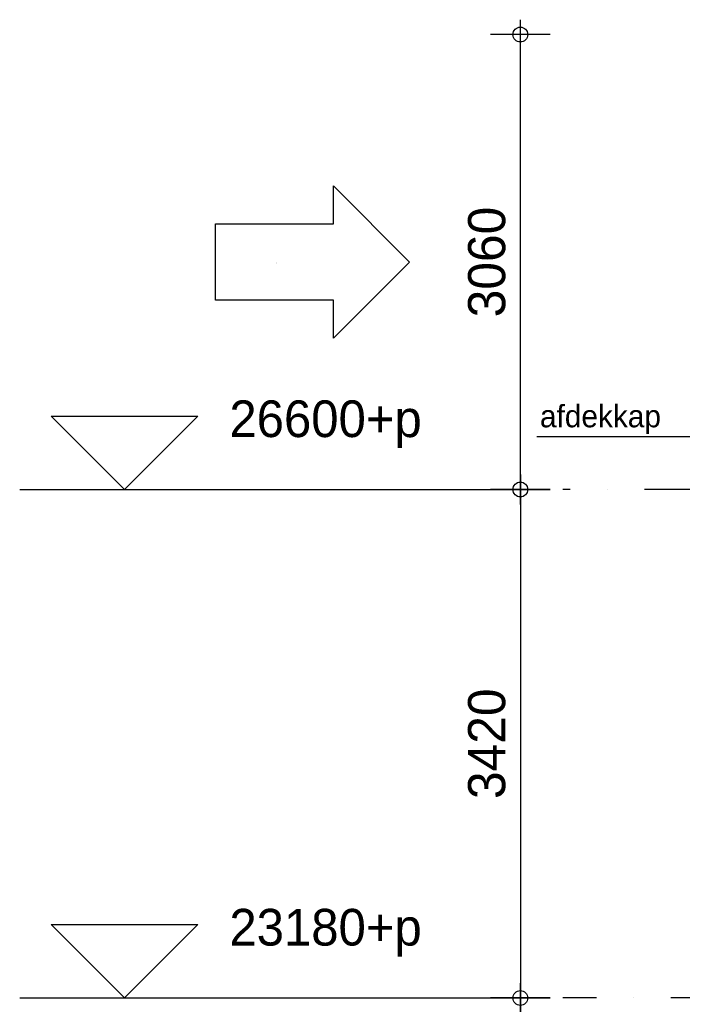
# Model space of a CAD drawing. Extents: x 0 to 140000, y 0 to 84100.
# Tile 51 of 105: x 29127 to 33582, y 28964 to 35587. Entities that reach past the tile are written whole.
import ezdxf
from ezdxf.enums import TextEntityAlignment as Align

# ---------------------------------------------------------------- set-up
doc = ezdxf.new("R2010")
doc.units = 0
doc.header["$LTSCALE"] = 100
doc.header["$MEASUREMENT"] = 0
doc.header["$PDMODE"] = 35
doc.header["$PDSIZE"] = 5
doc.linetypes.add('B0201', pattern=[50, 31.25, -6.25, 6.25, -6.25])
doc.linetypes.add('DASHDOT', pattern=[1, 0.5, -0.25, 0, -0.25])
doc.layers.get('0').update_dxf_attribs({"linetype": 'CONTINUOUS'})
doc.layers.get('DEFPOINTS').update_dxf_attribs({"linetype": 'CONTINUOUS'})
for name, color, linetype in [('AL$0A---_WIJZIGINGEN', 2, 'CONTINUOUS'), ('AL$1A---_ALGEMEEN', 1, 'CONTINUOUS'), ('AL$7A---_STRAMIEN', 42, 'B0201'), ('AM$1A---_ALGEMEEN', 1, 'CONTINUOUS'), ('AT$0A---_WIJZIGINGEN', 7, 'CONTINUOUS'), ('AT$1A---_ALGEMEEN', 7, 'CONTINUOUS')]:
    doc.layers.add(name, color=color, linetype=linetype)
doc.styles.add('02_100', font='B-GBP.shx', dxfattribs={"height": 250})
doc.styles.add('03_AT', font='B-GBP')
doc.styles.add('B-01', font='b-gbp')
doc.dimstyles.new('1732', dxfattribs={"dimscale": 100, "dimtxt": 2.5, "dimasz": 1, "dimexe": 0.18, "dimexo": 0.0625, "dimgap": 1, "dimtad": 1, "dimdec": 0, "dimzin": 0, "dimtxsty": 'B-01', "dimblk1": 'B-TOD', "dimblk2": 'B-TOD', "dimsah": 1, "dimcen": 1, "dimse1": 1, "dimse2": 1, "dimclrt": 2, "dimazin": 3, "dimtfac": 1, "dimtdec": 1, "dimtmove": 0, "dimatfit": 3, "dimtolj": 1, "dimtzin": 0})

# ---------------------------------------------------------------- blocks, each defined once
blk = doc.blocks.new('AS01PM01')
for p, q in [((-7, 7), (7, 7)), ((0, 0), (-7, 7)), ((0, 0), (7, 7)), ((-10, 0), (39.4, 0))]:
    blk.add_line(p, q)
at = {"color": 7, "style": 'B-01'}
blk.add_attdef('PEILM', text='', height=3.5, dxfattribs=at).set_placement((-10, 5), align=Align.RIGHT)
blk.add_attdef('OMSCHR', (10, 5), '', height=3.5, dxfattribs=at)
blk = doc.blocks.new('B-TOD')
for p, q in [((0, -2), (0, 2)), ((-1, 0), (1, 0))]:
    blk.add_line(p, q)
blk.add_circle((0, 0), 0.5)
blk = doc.blocks.new('*D80')
at = {"color": 0, "linetype": 'BYBLOCK'}
blk.add_line((32493.5, 25686.7), (32493.5, 28906.7), dxfattribs=at)
at = {"layer": 'DEFPOINTS', "color": 0, "linetype": 'BYBLOCK'}
for p in [(32093.5, 29006.7), (32493.5, 29006.7), (32130.5, 25586.7)]:
    blk.add_point(p, dxfattribs=at)
at = {"color": 0, "linetype": 'BYBLOCK', "xscale": 100, "yscale": 100, "zscale": 100}
for p, rotation in [((32493.5, 29006.7), 90), ((32493.5, 25586.7), 270)]:
    blk.add_blockref('B-TOD', p, dxfattribs=dict(at, rotation=rotation))
at = {"color": 2, "linetype": 'BYBLOCK', "insert": (32268.5, 27296.7), "char_height": 250, "attachment_point": 5, "rotation": 90, "style": 'B-01'}
blk.add_mtext('\\A1;3420', dxfattribs=at)
blk = doc.blocks.new('*D79')
at = {"color": 0, "linetype": 'BYBLOCK'}
blk.add_line((32493.5, 32326.7), (32493.5, 29106.7), dxfattribs=at)
at = {"layer": 'DEFPOINTS', "color": 0, "linetype": 'BYBLOCK'}
for p in [(32130.5, 32426.7), (32093.5, 29006.7), (32493.5, 29006.7)]:
    blk.add_point(p, dxfattribs=at)
at = {"color": 0, "linetype": 'BYBLOCK', "xscale": 100, "yscale": 100, "zscale": 100}
for p, rotation in [((32493.5, 32426.7), 90), ((32493.5, 29006.7), 270)]:
    blk.add_blockref('B-TOD', p, dxfattribs=dict(at, rotation=rotation))
at = {"color": 2, "linetype": 'BYBLOCK', "insert": (32268.5, 30716.7), "char_height": 250, "attachment_point": 5, "rotation": 90, "style": 'B-01'}
blk.add_mtext('\\A1;3420', dxfattribs=at)
blk = doc.blocks.new('*D244')
at = {"color": 0, "linetype": 'BYBLOCK'}
blk.add_line((32493.5, 32526.7), (32493.5, 35386.7), dxfattribs=at)
at = {"layer": 'DEFPOINTS', "color": 0, "linetype": 'BYBLOCK'}
for p in [(32493.5, 35486.7), (32778.5, 35486.7), (32778.5, 32426.7)]:
    blk.add_point(p, dxfattribs=at)
at = {"color": 0, "linetype": 'BYBLOCK', "xscale": 100, "yscale": 100, "zscale": 100}
for p, rotation in [((32493.5, 35486.7), 90), ((32493.5, 32426.7), 270)]:
    blk.add_blockref('B-TOD', p, dxfattribs=dict(at, rotation=rotation))
at = {"color": 2, "linetype": 'BYBLOCK', "insert": (32268.5, 33956.7), "char_height": 250, "attachment_point": 5, "rotation": 90, "style": 'B-01'}
blk.add_mtext('\\A1;3060', dxfattribs=at)
blk = doc.blocks.new('AS00S005')
at = {"layer": 'AL$0A---_WIJZIGINGEN'}
blk.add_lwpolyline([(0, 0), (-5.12, -5.12), (-5.12, -2.56), (-13.062, -2.56), (-13.062, 2.56), (-5.12, 2.56), (-5.12, 5.12)], close=True, dxfattribs=at)
at = {"layer": 'AT$0A---_WIJZIGINGEN', "color": 3, "style": '03_AT'}
blk.add_attdef('NUMMER', text='', height=3.5, dxfattribs=at).set_placement((-8.982, -0.064), align=Align.MIDDLE)

msp = doc.modelspace()

# ---------------------------------------------------------------- linework, layer by layer
at = {"layer": 'AL$1A---_ALGEMEEN'}
msp.add_line((32603.7, 32784.3), (34303.8, 32784.3), dxfattribs=at)
at = {"layer": 'AL$7A---_STRAMIEN', "color": 1, "linetype": 'DASHDOT', "ltscale": 10}
for p, q in [((42830.2, 32426.7), (32778.5, 32426.7)), ((57007.2, 29006.7), (32778.5, 29006.7))]:
    msp.add_line(p, q, dxfattribs=at)

# ---------------------------------------------------------------- block references
ref = msp.add_blockref('AS00S005', (31748.8, 33956.7), dxfattribs=dict(xscale=100, yscale=100, zscale=100))
ref.add_attrib('NUMMER', 'B', dxfattribs={"layer": 'AT$0A---_WIJZIGINGEN', "color": 3, "height": 3.5, "style": '03_AT'}).set_placement((30850.5, 33950.2), align=Align.MIDDLE)
at = {"layer": 'AM$1A---_ALGEMEEN', "xscale": 70.5, "yscale": 70.5, "zscale": 70.5}
for p, values in [((29831.8, 32426.7), {'OMSCHR': '26600+p'}), ((29831.8, 29006.7), {'OMSCHR': '23180+p'})]:
    msp.add_blockref('AS01PM01', p, dxfattribs=at).add_auto_attribs(values)

# ---------------------------------------------------------------- texts
at = {"layer": 'AT$1A---_ALGEMEEN', "color": 2, "style": '02_100'}
msp.add_text('afdekkap', height=150, dxfattribs=at).set_placement((32625.1, 32845))

# ---------------------------------------------------------------- dimensions: what is measured, and where the dimension line sits
at = {"layer": 'AM$1A---_ALGEMEEN'}
for base, p1, p2, picture, middle in [((32493.5, 35486.7), (32778.5, 32426.7), (32778.5, 35486.7), '*D244', (32268.5, 33956.7)), ((32493.5, 29006.7), (32130.5, 32426.7), (32093.5, 29006.7), '*D79', (32268.5, 30716.7)), ((32493.5, 29006.7), (32130.5, 25586.7), (32093.5, 29006.7), '*D80', (32268.5, 27296.7))]:
    dim = msp.add_linear_dim(base=base, p1=p1, p2=p2, angle=90, dimstyle='1732', dxfattribs=at)
    dim.commit()
    dim.dimension.update_dxf_attribs({"geometry": picture, "text_midpoint": middle})

doc.saveas('drawing.dxf')
